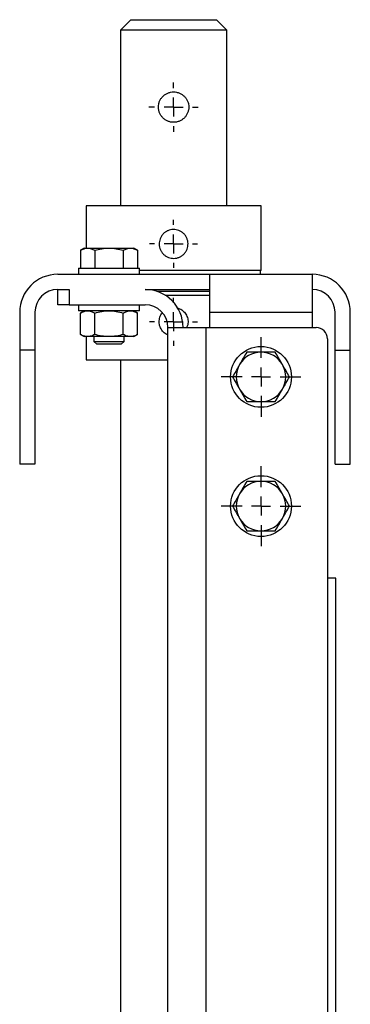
# Model space of a CAD drawing. Header units: millimetres. Extents: x 463 to 2096, y -476 to 715.
# Tile 5 of 8: x 475 to 562, y 213 to 472. Entities that reach past the tile are written whole.
import ezdxf

# ---------------------------------------------------------------- set-up
doc = ezdxf.new("R2010")
doc.units = ezdxf.units.MM
doc.layers.add('FOND_DE_PLAN', color=7, linetype='Continuous')

# ---------------------------------------------------------------- blocks, each defined once
blk = doc.blocks.new('SW_CENTERMARKSYMBOL_28')
at = {"layer": 'FOND_DE_PLAN', "color": 0}
for p, q in [((0, 5), (0, 6.5)), ((-5, 0), (-6.5, 0)), ((0, 0), (-2.5, 0)), ((0, 0), (0, 2.5)), ((0, 0), (0, -2.5)), ((0, 0), (2.5, 0)), ((5, 0), (6.5, 0)), ((0, -5), (0, -6.5))]:
    blk.add_line(p, q, dxfattribs=at)
blk = doc.blocks.new('SW_CENTERMARKSYMBOL_29')
at = {"layer": 'FOND_DE_PLAN', "color": 0}
for p, q in [((0, 5), (0, 6.3)), ((-5, 0), (-6.3, 0)), ((0, 0), (-2.5, 0)), ((0, 0), (0, 2.5)), ((0, 0), (0, -2.5)), ((0, 0), (2.5, 0)), ((5, 0), (6.3, 0)), ((0, -5), (0, -6.3))]:
    blk.add_line(p, q, dxfattribs=at)
blk = doc.blocks.new('SW_CENTERMARKSYMBOL_30')
at = {"layer": 'FOND_DE_PLAN', "color": 0}
for p, q in [((0, 5), (0, 10.5)), ((-5, 0), (-10.5, 0)), ((0, 0), (-2.5, 0)), ((0, 0), (0, 2.5)), ((0, 0), (0, -2.5)), ((0, 0), (2.5, 0)), ((5, 0), (10.5, 0)), ((0, -5), (0, -10.5))]:
    blk.add_line(p, q, dxfattribs=at)
blk = doc.blocks.new('SW_CENTERMARKSYMBOL_31')
at = {"layer": 'FOND_DE_PLAN', "color": 0}
for p, q in [((0, 5), (0, 10.5)), ((-5, 0), (-10.5, 0)), ((0, 0), (-2.5, 0)), ((0, 0), (0, 2.5)), ((0, 0), (0, -2.5)), ((0, 0), (2.5, 0)), ((5, 0), (10.5, 0)), ((0, -5), (0, -10.5))]:
    blk.add_line(p, q, dxfattribs=at)
blk = doc.blocks.new('SW_CENTERMARKSYMBOL_32')
at = {"layer": 'FOND_DE_PLAN', "color": 0}
for p, q in [((0, 5), (0, 6.3)), ((-5, 0), (-6.3, 0)), ((0, 0), (-2.5, 0)), ((0, 0), (0, 2.5)), ((0, 0), (0, -2.5)), ((0, 0), (2.5, 0)), ((5, 0), (6.3, 0)), ((0, -5), (0, -6.3))]:
    blk.add_line(p, q, dxfattribs=at)

msp = doc.modelspace()

# ---------------------------------------------------------------- linework, layer by layer
at = {"color": 7, "linetype": 'Continuous', "lineweight": 25}
for p, q in [((504.38, 471.9), (501.63, 469.15)), ((504.38, 471.9), (515.63, 471.9)), ((515.63, 471.9), (526.88, 471.9)), ((529.63, 469.15), (526.88, 471.9)), ((501.63, 469.15), (501.63, 422.9)), ((515.63, 469.15), (501.63, 469.15)), ((529.63, 469.15), (515.63, 469.15)), ((529.63, 422.9), (529.63, 469.15)), ((492.63, 422.9), (492.63, 411.8)), ((538.63, 422.9), (492.63, 422.9)), ((538.63, 405.9), (538.63, 422.9)), ((492.13, 411.8), (491.13, 411.21)), ((491.13, 411.21), (491.13, 406.5)), ((492.13, 411.8), (493, 411.8)), ((493, 411.8), (498.63, 411.8)), ((494.88, 411.21), (494.88, 406.5)), ((498.63, 411.8), (504.26, 411.8)), ((502.38, 411.21), (502.38, 406.5)), ((504.26, 411.8), (505.13, 411.8)), ((506.14, 411.21), (505.13, 411.8)), ((506.14, 411.21), (506.14, 406.5)), ((485.13, 404.9), (525.13, 404.9)), ((490.63, 406.5), (490.63, 404.9)), ((490.63, 406.5), (498.63, 406.5)), ((498.63, 406.5), (506.63, 406.5)), ((506.63, 404.9), (506.63, 406.5)), ((538.63, 405.9), (506.63, 405.9)), ((525.13, 404.9), (552.13, 404.9)), ((525.13, 394.9), (525.13, 404.9)), ((538.53, 404.9), (538.53, 405.9)), ((552.13, 404.9), (552.13, 394.9)), ((485.13, 400.9), (488.13, 400.9)), ((485.13, 396.9), (485.13, 400.9)), ((488.13, 400.9), (488.13, 396.9)), ((508.13, 400.9), (525.13, 400.9)), ((525.13, 400.4), (511.25, 400.4)), ((513.4, 399.4), (525.13, 399.4)), ((488.13, 396.9), (485.13, 396.9)), ((488.13, 396.9), (508.13, 396.9)), ((490.63, 396.9), (490.63, 395.3)), ((506.63, 395.3), (506.63, 396.9)), ((475.13, 394.9), (475.13, 384.9)), ((479.13, 394.9), (479.13, 384.9)), ((506.63, 395.3), (490.63, 395.3)), ((492.13, 395.3), (491.13, 394.71)), ((491.13, 389.08), (491.13, 394.71)), ((494.88, 389.08), (494.88, 394.71)), ((502.38, 389.08), (502.38, 394.71)), ((506.14, 394.71), (505.13, 395.3)), ((506.14, 389.08), (506.14, 394.71)), ((525.13, 390.9), (525.13, 394.9)), ((525.13, 394.9), (552.13, 394.9)), ((552.13, 394.9), (552.13, 390.9)), ((558.13, 384.9), (558.13, 394.9)), ((562.13, 384.9), (562.13, 394.9)), ((491.13, 389.08), (492.13, 388.5)), ((505.13, 388.5), (506.14, 389.08)), ((514.13, 107.53), (514.13, 390.9)), ((514.13, 390.9), (524.13, 390.9)), ((524.13, 390.9), (524.13, -143.1)), ((524.13, 390.9), (553.13, 390.9)), ((493, 388.5), (492.13, 388.5)), ((492.63, 388.5), (492.63, 382.4)), ((498.63, 388.5), (493, 388.5)), ((494.63, 388.5), (494.63, 387.26)), ((494.63, 387.26), (495.4, 386.5)), ((494.63, 387.26), (502.63, 387.26)), ((501.86, 386.5), (495.4, 386.5)), ((504.26, 388.5), (498.63, 388.5)), ((501.86, 386.5), (502.63, 387.26)), ((502.63, 387.26), (502.63, 388.5)), ((505.13, 388.5), (504.26, 388.5)), ((556.13, 387.9), (556.13, -140.1)), ((479.13, 384.9), (475.13, 384.9)), ((475.13, 384.9), (475.13, 354.9)), ((479.13, 384.9), (479.13, 354.9)), ((558.13, 384.9), (562.13, 384.9)), ((558.13, 354.9), (558.13, 384.9)), ((562.13, 354.9), (562.13, 384.9)), ((492.63, 382.4), (514.13, 382.4)), ((501.63, 382.4), (501.63, 175.9)), ((479.13, 354.9), (475.13, 354.9)), ((558.13, 354.9), (562.13, 354.9)), ((558.33, 324.9), (556.13, 324.9)), ((558.33, 172.9), (558.33, 324.9))]:
    msp.add_line(p, q, dxfattribs=at)
for centre in [(538.63, 377.9), (538.63, 343.9)]:
    msp.add_circle(centre, 8, dxfattribs=at)
for centre, radius, start, end in [((485.13, 394.9), 10, 90, 180), ((552.13, 394.9), 10, 0, 90), ((485.13, 394.9), 6, 90, 180), ((508.13, 390.9), 10, 0, 90), ((552.13, 394.9), 6, 0, 90), ((508.13, 390.9), 6, 0, 90), ((553.13, 387.9), 3, 0, 90), ((538.63, 377.9), 6.5, 90, 150), ((538.63, 377.9), 6.5, 30, 90), ((538.63, 377.9), 6.5, 150, 210), ((538.63, 377.9), 6.5, 330, 30), ((538.63, 377.9), 6.5, 210, 270), ((538.63, 377.9), 6.5, 270, 330), ((538.63, 343.9), 6.5, 90, 150), ((538.63, 343.9), 6.5, 30, 90), ((538.63, 343.9), 6.5, 150, 210), ((538.63, 343.9), 6.5, 330, 30), ((538.63, 343.9), 6.5, 210, 270), ((538.63, 343.9), 6.5, 270, 330)]:
    msp.add_arc(centre, radius, start, end, dxfattribs=at)
for points, knots in [([(515.63, 444.9), (515.9, 444.9), (516.16, 444.92), (516.67, 445.02), (516.93, 445.1), (517.41, 445.3), (517.64, 445.43), (518.07, 445.72), (518.28, 445.88), (518.64, 446.25), (518.81, 446.45), (519.1, 446.89), (519.22, 447.12), (519.42, 447.6), (519.5, 447.85), (519.6, 448.37), (519.63, 448.63), (519.63, 449.15), (519.6, 449.42), (519.5, 449.94), (519.43, 450.19), (519.22, 450.67), (519.1, 450.9), (518.81, 451.34), (518.64, 451.54), (518.27, 451.91), (518.07, 452.07), (517.64, 452.36), (517.41, 452.49), (516.93, 452.69), (516.68, 452.77), (516.16, 452.87), (515.89, 452.9), (515.37, 452.9), (515.11, 452.87), (514.59, 452.77), (514.34, 452.69), (513.86, 452.49), (513.62, 452.36), (513.19, 452.07), (512.99, 451.91), (512.62, 451.54), (512.45, 451.34), (512.16, 450.91), (512.04, 450.68), (511.84, 450.19), (511.76, 449.94), (511.66, 449.43), (511.63, 449.16), (511.63, 448.63), (511.66, 448.37), (511.76, 447.86), (511.84, 447.6), (512.04, 447.12), (512.16, 446.89), (512.45, 446.45), (512.62, 446.25), (512.98, 445.88), (513.19, 445.72), (513.62, 445.43), (513.85, 445.3), (514.33, 445.1), (514.59, 445.02), (515.1, 444.92), (515.36, 444.9), (515.63, 444.9)], [0, 0, 0, 0, 0.03125, 0.03125, 0.0625, 0.0625, 0.09375, 0.09375, 0.125, 0.125, 0.15625, 0.15625, 0.1875, 0.1875, 0.21875, 0.21875, 0.25, 0.25, 0.28125, 0.28125, 0.3125, 0.3125, 0.34375, 0.34375, 0.375, 0.375, 0.40625, 0.40625, 0.4375, 0.4375, 0.46875, 0.46875, 0.5, 0.5, 0.53125, 0.53125, 0.5625, 0.5625, 0.59375, 0.59375, 0.625, 0.625, 0.65625, 0.65625, 0.6875, 0.6875, 0.71875, 0.71875, 0.75, 0.75, 0.78125, 0.78125, 0.8125, 0.8125, 0.84375, 0.84375, 0.875, 0.875, 0.90625, 0.90625, 0.9375, 0.9375, 0.96875, 0.96875, 1, 1, 1, 1]), ([(515.18, 416.67), (515.43, 416.7), (515.67, 416.7), (516.17, 416.67), (516.42, 416.62), (516.9, 416.49), (517.13, 416.4), (517.57, 416.17), (517.78, 416.04), (518.17, 415.73), (518.35, 415.56), (518.68, 415.18), (518.82, 414.98), (519.06, 414.55), (519.16, 414.32), (519.32, 413.84), (519.37, 413.6), (519.43, 413.11), (519.44, 412.85), (519.4, 412.36), (519.36, 412.11), (519.22, 411.63), (519.13, 411.4), (518.91, 410.96), (518.77, 410.75), (518.47, 410.35), (518.29, 410.17), (517.92, 409.85), (517.71, 409.71), (517.28, 409.46), (517.05, 409.36), (516.58, 409.21), (516.33, 409.15), (515.84, 409.09), (515.59, 409.09), (515.09, 409.13), (514.85, 409.17), (514.37, 409.3), (514.13, 409.39), (513.69, 409.62), (513.48, 409.75), (513.09, 410.06), (512.91, 410.23), (512.59, 410.61), (512.44, 410.81), (512.2, 411.24), (512.1, 411.47), (511.94, 411.94), (511.89, 412.19), (511.83, 412.69), (511.82, 412.93), (511.86, 413.43), (511.9, 413.68), (512.04, 414.16), (512.13, 414.39), (512.35, 414.83), (512.49, 415.05), (512.79, 415.43), (512.96, 415.61), (513.34, 415.94), (513.55, 416.08), (513.98, 416.33), (514.21, 416.43), (514.68, 416.58), (514.93, 416.64), (515.18, 416.67)], [0, 0, 0, 0, 0.03125, 0.03125, 0.0625, 0.0625, 0.09375, 0.09375, 0.125, 0.125, 0.15625, 0.15625, 0.1875, 0.1875, 0.21875, 0.21875, 0.25, 0.25, 0.28125, 0.28125, 0.3125, 0.3125, 0.34375, 0.34375, 0.375, 0.375, 0.40625, 0.40625, 0.4375, 0.4375, 0.46875, 0.46875, 0.5, 0.5, 0.53125, 0.53125, 0.5625, 0.5625, 0.59375, 0.59375, 0.625, 0.625, 0.65625, 0.65625, 0.6875, 0.6875, 0.71875, 0.71875, 0.75, 0.75, 0.78125, 0.78125, 0.8125, 0.8125, 0.84375, 0.84375, 0.875, 0.875, 0.90625, 0.90625, 0.9375, 0.9375, 0.96875, 0.96875, 1, 1, 1, 1]), ([(491.13, 411.21), (491.43, 411.39), (491.74, 411.54), (492.37, 411.74), (492.68, 411.8), (493, 411.8)], [0, 0, 0, 0, 0.5, 0.5, 1, 1, 1, 1]), ([(493, 411.8), (493.16, 411.8), (493.32, 411.78), (493.64, 411.73), (493.79, 411.69), (494.26, 411.54), (494.57, 411.39), (494.88, 411.21)], [0, 0, 0, 0, 0.25, 0.25, 0.5, 0.5, 1, 1, 1, 1]), ([(494.88, 411.21), (495.49, 411.39), (496.1, 411.54), (497.04, 411.69), (497.35, 411.73), (497.99, 411.78), (498.31, 411.8), (498.63, 411.8)], [0, 0, 0, 0, 0.5, 0.5, 0.75, 0.75, 1, 1, 1, 1]), ([(498.63, 411.8), (499.27, 411.8), (499.9, 411.74), (501.15, 411.54), (501.77, 411.39), (502.38, 411.21)], [0, 0, 0, 0, 0.5, 0.5, 1, 1, 1, 1]), ([(502.38, 411.21), (502.69, 411.39), (503, 411.54), (503.62, 411.74), (503.94, 411.8), (504.26, 411.8)], [0, 0, 0, 0, 0.5, 0.5, 1, 1, 1, 1]), ([(504.26, 411.8), (504.42, 411.8), (504.58, 411.78), (504.9, 411.73), (505.05, 411.69), (505.52, 411.54), (505.83, 411.39), (506.14, 411.21)], [0, 0, 0, 0, 0.25, 0.25, 0.5, 0.5, 1, 1, 1, 1]), ([(491.13, 394.71), (491.43, 394.89), (491.74, 395.04), (492.37, 395.24), (492.68, 395.3), (493, 395.3)], [0, 0, 0, 0, 0.5, 0.5, 1, 1, 1, 1]), ([(493, 395.3), (493.16, 395.3), (493.32, 395.28), (493.64, 395.23), (493.79, 395.19), (494.26, 395.04), (494.57, 394.89), (494.88, 394.71)], [0, 0, 0, 0, 0.25, 0.25, 0.5, 0.5, 1, 1, 1, 1]), ([(494.88, 394.71), (495.49, 394.89), (496.1, 395.04), (497.35, 395.24), (498, 395.3), (498.63, 395.3)], [0, 0, 0, 0, 0.5, 0.5, 1, 1, 1, 1]), ([(498.63, 395.3), (499.27, 395.3), (499.9, 395.24), (501.15, 395.04), (501.77, 394.89), (502.38, 394.71)], [0, 0, 0, 0, 0.5, 0.5, 1, 1, 1, 1]), ([(502.38, 394.71), (502.69, 394.89), (503, 395.04), (503.62, 395.24), (503.94, 395.3), (504.26, 395.3)], [0, 0, 0, 0, 0.5, 0.5, 1, 1, 1, 1]), ([(504.26, 395.3), (504.42, 395.3), (504.58, 395.28), (504.9, 395.23), (505.05, 395.19), (505.52, 395.04), (505.83, 394.89), (506.14, 394.71)], [0, 0, 0, 0, 0.25, 0.25, 0.5, 0.5, 1, 1, 1, 1]), ([(514.13, 388.96), (513.97, 389.02), (513.41, 389.21), (512.64, 389.95), (511.99, 391.06), (511.75, 392.35), (511.98, 393.6), (512.31, 394.43), (512.63, 394.72), (512.63, 394.72)], [0, 0, 0, 0, 0.074538, 0.25876, 0.444851, 0.630172, 0.813227, 0.996081, 1, 1, 1, 1]), ([(516.5, 396.04), (516.74, 395.99), (517.4, 395.85), (518.3, 395.18), (519.08, 394.16), (519.46, 392.92), (519.46, 391.77), (519.18, 391.14), (519.07, 390.9)], [0, 0, 0, 0, 0.110564, 0.301691, 0.495105, 0.688842, 0.880346, 1, 1, 1, 1]), ([(493, 388.5), (492.84, 388.5), (492.68, 388.51), (492.37, 388.56), (492.21, 388.6), (491.74, 388.75), (491.43, 388.9), (491.13, 389.08)], [0, 0, 0, 0, 0.25, 0.25, 0.5, 0.5, 1, 1, 1, 1]), ([(494.88, 389.08), (494.57, 388.9), (494.26, 388.75), (493.64, 388.55), (493.32, 388.5), (493, 388.5)], [0, 0, 0, 0, 0.5, 0.5, 1, 1, 1, 1]), ([(498.63, 388.5), (497.99, 388.5), (497.36, 388.55), (496.11, 388.75), (495.49, 388.9), (494.88, 389.08)], [0, 0, 0, 0, 0.5, 0.5, 1, 1, 1, 1]), ([(502.38, 389.08), (501.78, 388.9), (501.16, 388.75), (499.91, 388.55), (499.26, 388.5), (498.63, 388.5)], [0, 0, 0, 0, 0.5, 0.5, 1, 1, 1, 1]), ([(504.26, 388.5), (504.1, 388.5), (503.94, 388.51), (503.62, 388.56), (503.47, 388.6), (503, 388.75), (502.69, 388.9), (502.38, 389.08)], [0, 0, 0, 0, 0.25, 0.25, 0.5, 0.5, 1, 1, 1, 1]), ([(506.14, 389.08), (505.83, 388.9), (505.52, 388.75), (504.9, 388.55), (504.58, 388.5), (504.26, 388.5)], [0, 0, 0, 0, 0.5, 0.5, 1, 1, 1, 1]), ([(534.88, 384.4), (534.57, 383.86), (534.26, 383.33), (533.64, 382.25), (533.32, 381.7), (533, 381.15)], [0, 0, 0, 0, 0.5, 0.5, 1, 1, 1, 1]), ([(538.63, 384.4), (537.99, 384.4), (537.36, 384.4), (536.11, 384.4), (535.49, 384.4), (534.88, 384.4)], [0, 0, 0, 0, 0.5, 0.5, 1, 1, 1, 1]), ([(542.38, 384.4), (541.77, 384.4), (541.16, 384.4), (540.22, 384.4), (539.91, 384.4), (539.27, 384.4), (538.95, 384.4), (538.63, 384.4)], [0, 0, 0, 0, 0.5, 0.5, 0.75, 0.75, 1, 1, 1, 1]), ([(544.26, 381.15), (544.1, 381.42), (543.94, 381.7), (543.62, 382.25), (543.47, 382.52), (543, 383.33), (542.69, 383.86), (542.38, 384.4)], [0, 0, 0, 0, 0.25, 0.25, 0.5, 0.5, 1, 1, 1, 1]), ([(533, 381.15), (532.84, 380.87), (532.68, 380.59), (532.37, 380.04), (532.21, 379.77), (531.74, 378.96), (531.43, 378.43), (531.13, 377.9)], [0, 0, 0, 0, 0.25, 0.25, 0.5, 0.5, 1, 1, 1, 1]), ([(546.14, 377.9), (545.83, 378.43), (545.52, 378.96), (544.9, 380.04), (544.58, 380.59), (544.26, 381.15)], [0, 0, 0, 0, 0.5, 0.5, 1, 1, 1, 1]), ([(531.13, 377.9), (531.43, 377.36), (531.74, 376.83), (532.37, 375.75), (532.68, 375.2), (533, 374.65)], [0, 0, 0, 0, 0.5, 0.5, 1, 1, 1, 1]), ([(544.26, 374.65), (544.42, 374.92), (544.58, 375.2), (544.9, 375.75), (545.05, 376.02), (545.52, 376.83), (545.83, 377.36), (546.14, 377.9)], [0, 0, 0, 0, 0.25, 0.25, 0.5, 0.5, 1, 1, 1, 1]), ([(533, 374.65), (533.16, 374.37), (533.32, 374.09), (533.64, 373.54), (533.79, 373.27), (534.26, 372.46), (534.57, 371.93), (534.88, 371.4)], [0, 0, 0, 0, 0.25, 0.25, 0.5, 0.5, 1, 1, 1, 1]), ([(542.38, 371.4), (542.69, 371.93), (543, 372.46), (543.62, 373.54), (543.94, 374.09), (544.26, 374.65)], [0, 0, 0, 0, 0.5, 0.5, 1, 1, 1, 1]), ([(534.88, 371.4), (535.49, 371.4), (536.1, 371.4), (537.04, 371.4), (537.35, 371.4), (537.99, 371.4), (538.31, 371.4), (538.63, 371.4)], [0, 0, 0, 0, 0.5, 0.5, 0.75, 0.75, 1, 1, 1, 1]), ([(538.63, 371.4), (539.27, 371.4), (539.9, 371.4), (541.15, 371.4), (541.77, 371.4), (542.38, 371.4)], [0, 0, 0, 0, 0.5, 0.5, 1, 1, 1, 1]), ([(534.88, 350.4), (534.57, 349.86), (534.26, 349.33), (533.64, 348.25), (533.32, 347.7), (533, 347.15)], [0, 0, 0, 0, 0.5, 0.5, 1, 1, 1, 1]), ([(538.63, 350.4), (537.99, 350.4), (537.36, 350.4), (536.11, 350.4), (535.49, 350.4), (534.88, 350.4)], [0, 0, 0, 0, 0.5, 0.5, 1, 1, 1, 1]), ([(542.38, 350.4), (541.77, 350.4), (541.16, 350.4), (540.22, 350.4), (539.91, 350.4), (539.27, 350.4), (538.95, 350.4), (538.63, 350.4)], [0, 0, 0, 0, 0.5, 0.5, 0.75, 0.75, 1, 1, 1, 1]), ([(544.26, 347.15), (544.1, 347.42), (543.94, 347.7), (543.62, 348.25), (543.47, 348.52), (543, 349.33), (542.69, 349.86), (542.38, 350.4)], [0, 0, 0, 0, 0.25, 0.25, 0.5, 0.5, 1, 1, 1, 1]), ([(533, 347.15), (532.84, 346.87), (532.68, 346.59), (532.37, 346.04), (532.21, 345.77), (531.74, 344.96), (531.43, 344.43), (531.13, 343.9)], [0, 0, 0, 0, 0.25, 0.25, 0.5, 0.5, 1, 1, 1, 1]), ([(546.14, 343.9), (545.83, 344.43), (545.52, 344.96), (544.9, 346.04), (544.58, 346.59), (544.26, 347.15)], [0, 0, 0, 0, 0.5, 0.5, 1, 1, 1, 1]), ([(531.13, 343.9), (531.43, 343.36), (531.74, 342.83), (532.37, 341.75), (532.68, 341.2), (533, 340.65)], [0, 0, 0, 0, 0.5, 0.5, 1, 1, 1, 1]), ([(544.26, 340.65), (544.42, 340.92), (544.58, 341.2), (544.9, 341.75), (545.05, 342.02), (545.52, 342.83), (545.83, 343.36), (546.14, 343.9)], [0, 0, 0, 0, 0.25, 0.25, 0.5, 0.5, 1, 1, 1, 1]), ([(533, 340.65), (533.16, 340.37), (533.32, 340.09), (533.64, 339.54), (533.79, 339.27), (534.26, 338.46), (534.57, 337.93), (534.88, 337.4)], [0, 0, 0, 0, 0.25, 0.25, 0.5, 0.5, 1, 1, 1, 1]), ([(542.38, 337.4), (542.69, 337.93), (543, 338.46), (543.62, 339.54), (543.94, 340.09), (544.26, 340.65)], [0, 0, 0, 0, 0.5, 0.5, 1, 1, 1, 1]), ([(534.88, 337.4), (535.49, 337.4), (536.1, 337.4), (537.04, 337.4), (537.35, 337.4), (537.99, 337.4), (538.31, 337.4), (538.63, 337.4)], [0, 0, 0, 0, 0.5, 0.5, 0.75, 0.75, 1, 1, 1, 1]), ([(538.63, 337.4), (539.27, 337.4), (539.9, 337.4), (541.15, 337.4), (541.77, 337.4), (542.38, 337.4)], [0, 0, 0, 0, 0.5, 0.5, 1, 1, 1, 1])]:
    msp.add_open_spline(points, degree=3, knots=knots, dxfattribs=at)

# ---------------------------------------------------------------- block references
at = {"layer": 'FOND_DE_PLAN'}
for name, p in [('SW_CENTERMARKSYMBOL_28', (515.63, 448.9)), ('SW_CENTERMARKSYMBOL_32', (515.63, 412.9)), ('SW_CENTERMARKSYMBOL_29', (515.63, 392.4)), ('SW_CENTERMARKSYMBOL_31', (538.63, 377.9)), ('SW_CENTERMARKSYMBOL_30', (538.63, 343.9))]:
    msp.add_blockref(name, p, dxfattribs=at)

doc.saveas('drawing.dxf')
